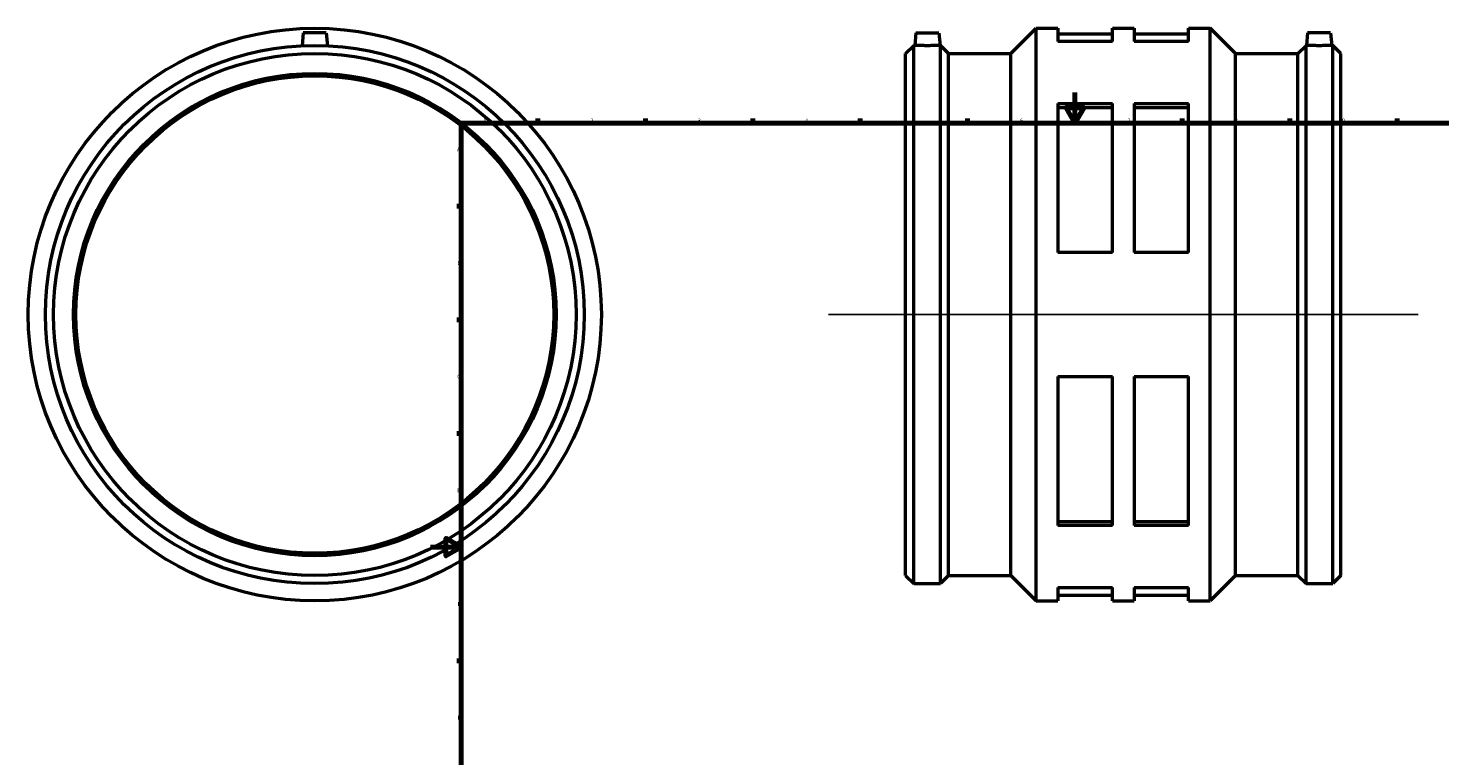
# Model space of a CAD drawing. Header units: millimetres. Extents: x -263 to 1186, y -314 to 1243.
# Tile 2 of 5: x -263 to 659, y 161 to 636. Entities that reach past the tile are written whole.
import ezdxf

# ---------------------------------------------------------------- set-up
doc = ezdxf.new("R2010")
doc.units = ezdxf.units.MM
for name, color, linetype, lineweight in [('Border (ISO)', 7, 'Continuous', 70), ('Sketch Geometry (ISO)', 7, 'Continuous', 25), ('Visible (ISO)', 7, 'Continuous', 50)]:
    doc.layers.add(name, color=color, linetype=linetype, lineweight=lineweight)
doc.styles.add('Note Text (ISO)', font='tahoma.ttf')

# ---------------------------------------------------------------- blocks, each defined once
blk = doc.blocks.new('Borders Default Border')
at = {"layer": 'Border (ISO)'}
for p, q in [((70.08, 574), (70.08, 576.9)), ((140.17, 574), (140.17, 576.9)), ((210.25, 574), (210.25, 576.9)), ((280.33, 574), (280.33, 576.9)), ((350.42, 574), (350.42, 576.9)), ((490.58, 574), (490.58, 576.9)), ((560.67, 574), (560.67, 576.9)), ((630.75, 574), (630.75, 576.9)), ((700.83, 574), (700.83, 576.9)), ((770.92, 574), (770.92, 576.9)), ((20, 519.75), (17.1, 519.75)), ((821, 519.75), (823.9, 519.75)), ((20, 445.5), (17.1, 445.5)), ((821, 445.5), (823.9, 445.5)), ((20, 371.25), (17.1, 371.25)), ((821, 371.25), (823.9, 371.25)), ((20, 222.75), (17.1, 222.75)), ((821, 222.75), (823.9, 222.75)), ((20, 148.5), (17.1, 148.5)), ((821, 148.5), (823.9, 148.5)), ((20, 74.25), (17.1, 74.25)), ((821, 74.25), (823.9, 74.25)), ((70.08, 20), (70.08, 17.1)), ((140.17, 20), (140.17, 17.1)), ((210.25, 20), (210.25, 17.1)), ((280.33, 20), (280.33, 17.1)), ((350.42, 20), (350.42, 17.1)), ((490.58, 20), (490.58, 17.1)), ((560.67, 20), (560.67, 17.1)), ((630.75, 20), (630.75, 17.1)), ((700.83, 20), (700.83, 17.1)), ((770.92, 20), (770.92, 17.1))]:
    blk.add_line(p, q, dxfattribs=at)
at = {"layer": 'Border (ISO)', "flags": 128}
for points in [[(420.5, 594), (420.5, 574), (414.73, 584), (426.27, 584), (420.5, 574)], [(20, 20), (20, 574), (821, 574), (821, 20), (20, 20)], [(0, 297), (20, 297), (10, 302.77), (10, 291.23), (20, 297)], [(841, 297), (821, 297), (831, 302.77), (831, 291.23), (821, 297)], [(420.5, 0), (420.5, 20), (414.73, 10), (426.27, 10), (420.5, 20)]]:
    blk.add_lwpolyline(points, dxfattribs=at)
at = {"layer": 'Border (ISO)', "color": 232, "true_color": 0xca0064, "char_height": 2.5, "attachment_point": 7, "style": 'Note Text (ISO)'}
for s, insert in [('1', (34.48, 574.4)), ('2', (104.37, 574.4)), ('3', (174.43, 574.35)), ('4', (244.42, 574.4)), ('5', (314.64, 574.35)), ('6', (384.66, 574.35)), ('7', (454.77, 574.4)), ('8', (524.81, 574.34)), ('9', (594.88, 574.35)), ('10', (664.29, 574.35)), ('11', (734.37, 574.4)), ('12', (804.46, 574.4)), ('A', (17.29, 555.62)), ('A', (821.59, 555.62)), ('B', (17.59, 481.37)), ('B', (821.89, 481.37)), ('C', (17.43, 407.08)), ('C', (821.73, 407.08)), ('D', (17.43, 332.88)), ('D', (821.73, 332.88)), ('E', (17.64, 258.63)), ('E', (821.94, 258.63)), ('F', (17.7, 184.38)), ('F', (822, 184.38)), ('G', (17.31, 110.08)), ('G', (821.61, 110.08)), ('H', (17.44, 35.88)), ('H', (821.74, 35.88)), ('1', (34.48, 17.1)), ('2', (104.37, 17.1)), ('3', (174.43, 17.05)), ('4', (244.42, 17.1)), ('5', (314.64, 17.05)), ('6', (384.66, 17.05)), ('7', (454.77, 17.1)), ('8', (524.81, 17.04)), ('9', (594.88, 17.05)), ('10', (664.29, 17.05)), ('11', (734.37, 17.1)), ('12', (804.46, 17.1))]:
    blk.add_mtext(s, dxfattribs=dict(at, insert=insert))

msp = doc.modelspace()

# ---------------------------------------------------------------- linework, layer by layer
at = {"layer": 'Sketch Geometry (ISO)'}
msp.add_line((259.631, 448.927), (644.431, 448.927), dxfattribs=at)
at = {"layer": 'Visible (ISO)'}
for p, q in [((378.738, 619.434), (395.231, 635.927)), ((395.231, 261.927), (395.231, 635.927)), ((395.231, 635.927), (409.431, 635.927)), ((409.431, 635.927), (409.431, 627.272)), ((444.931, 627.272), (444.931, 635.927)), ((444.931, 635.927), (459.131, 635.927)), ((459.131, 635.927), (459.131, 627.272)), ((494.631, 627.272), (494.631, 635.927)), ((494.631, 635.927), (508.831, 635.927)), ((508.831, 261.927), (508.831, 635.927)), ((525.325, 619.434), (508.831, 635.927)), ((-83.041, 632.927), (-83.778, 624.514)), ((-68.041, 632.927), (-83.041, 632.927)), ((-68.041, 632.927), (-67.305, 624.514)), ((316.731, 632.927), (316.012, 624.707)), ((316.731, 632.927), (331.731, 632.927)), ((331.731, 632.927), (332.45, 624.707)), ((409.431, 632.187), (444.931, 632.187)), ((444.931, 627.272), (409.431, 627.272)), ((459.131, 632.187), (494.631, 632.187)), ((494.631, 627.272), (459.131, 627.272)), ((572.331, 632.927), (571.612, 624.707)), ((587.331, 632.927), (572.331, 632.927)), ((587.331, 632.927), (588.05, 624.707)), ((310.031, 619.434), (315.305, 624.707)), ((310.031, 278.421), (310.031, 619.434)), ((315.305, 273.147), (315.305, 624.707)), ((315.305, 624.707), (316.012, 624.707)), ((332.45, 624.707), (332.758, 624.707)), ((332.758, 273.147), (332.758, 624.707)), ((338.031, 619.434), (332.758, 624.707)), ((338.031, 278.421), (338.031, 619.434)), ((338.031, 619.434), (378.738, 619.434)), ((378.738, 278.421), (378.738, 619.434)), ((525.325, 278.421), (525.325, 619.434)), ((525.325, 619.434), (566.031, 619.434)), ((566.031, 619.434), (571.305, 624.707)), ((566.031, 278.421), (566.031, 619.434)), ((571.305, 273.147), (571.305, 624.707)), ((571.305, 624.707), (571.612, 624.707)), ((588.05, 624.707), (588.758, 624.707)), ((588.758, 273.147), (588.758, 624.707)), ((594.031, 619.434), (588.758, 624.707)), ((594.031, 278.421), (594.031, 619.434)), ((409.431, 586.798), (409.431, 489.402)), ((409.431, 586.798), (444.931, 586.798)), ((409.431, 584.041), (444.931, 584.041)), ((444.931, 489.402), (444.931, 586.798)), ((459.131, 586.798), (459.131, 489.402)), ((459.131, 586.798), (494.631, 586.798)), ((459.131, 584.041), (494.631, 584.041)), ((494.631, 489.402), (494.631, 586.798)), ((444.931, 489.402), (409.431, 489.402)), ((494.631, 489.402), (459.131, 489.402)), ((409.431, 408.453), (409.431, 311.057)), ((409.431, 408.453), (444.931, 408.453)), ((444.931, 311.057), (444.931, 408.453)), ((459.131, 408.453), (459.131, 311.057)), ((459.131, 408.453), (494.631, 408.453)), ((494.631, 311.057), (494.631, 408.453)), ((409.431, 313.814), (444.931, 313.814)), ((459.131, 313.814), (494.631, 313.814)), ((444.931, 311.057), (409.431, 311.057)), ((494.631, 311.057), (459.131, 311.057)), ((310.031, 278.421), (315.305, 273.147)), ((338.031, 278.421), (332.758, 273.147)), ((338.031, 278.421), (378.738, 278.421)), ((378.738, 278.421), (395.231, 261.927)), ((525.325, 278.421), (508.831, 261.927)), ((525.325, 278.421), (566.031, 278.421)), ((566.031, 278.421), (571.305, 273.147)), ((594.031, 278.421), (588.758, 273.147)), ((315.305, 273.147), (332.758, 273.147)), ((409.431, 270.582), (409.431, 261.927)), ((409.431, 270.582), (444.931, 270.582)), ((444.931, 261.927), (444.931, 270.582)), ((459.131, 270.582), (459.131, 261.927)), ((459.131, 270.582), (494.631, 270.582)), ((494.631, 261.927), (494.631, 270.582)), ((571.305, 273.147), (588.758, 273.147)), ((395.231, 261.927), (409.431, 261.927)), ((409.431, 265.667), (444.931, 265.667)), ((444.931, 261.927), (459.131, 261.927)), ((459.131, 265.667), (494.631, 265.667)), ((494.631, 261.927), (508.831, 261.927))]:
    msp.add_line(p, q, dxfattribs=at)
for radius in [187, 175.78, 170.507, 157.5, 155.925]:
    msp.add_circle((-75.541, 448.927), radius, dxfattribs=at)
for points, knots in [([(332.45, 624.707), (332.45, 624.707), (332.245, 624.697), (331.407, 624.661), (330.776, 624.635), (329.317, 624.587), (328.393, 624.561), (326.367, 624.524), (325.265, 624.514), (323.198, 624.514), (322.096, 624.524), (320.069, 624.561), (319.145, 624.587), (317.687, 624.635), (317.055, 624.661), (316.218, 624.697), (316.012, 624.707), (316.012, 624.707)], [1.2398864, 1.2398864, 1.2398864, 1.2398864, 1.5497853, 1.5497853, 1.8596843, 1.8596843, 2.1697285, 2.1697285, 2.4797727, 2.4797727, 2.7898169, 2.7898169, 3.0998611, 3.0998611, 3.4097601, 3.4097601, 3.7196591, 3.7196591, 3.7196591, 3.7196591]), ([(579.831, 624.514), (578.798, 624.514), (577.696, 624.524), (575.669, 624.561), (574.745, 624.587), (573.287, 624.635), (572.655, 624.661), (571.818, 624.697), (571.612, 624.707), (571.612, 624.707)], [0, 0, 0, 0, 0.3100442, 0.3100442, 0.6200884, 0.6200884, 0.9299874, 0.9299874, 1.2398864, 1.2398864, 1.2398864, 1.2398864]), ([(588.05, 624.707), (588.05, 624.707), (587.845, 624.697), (587.007, 624.661), (586.376, 624.635), (584.917, 624.587), (583.993, 624.561), (581.967, 624.524), (580.865, 624.514), (579.831, 624.514)], [3.7196591, 3.7196591, 3.7196591, 3.7196591, 4.029558, 4.029558, 4.339457, 4.339457, 4.6495012, 4.6495012, 4.9595454, 4.9595454, 4.9595454, 4.9595454])]:
    msp.add_open_spline(points, degree=3, knots=knots, dxfattribs=at)

# ---------------------------------------------------------------- block references
msp.add_blockref('Borders Default Border', (0, 0))

doc.saveas('drawing.dxf')
